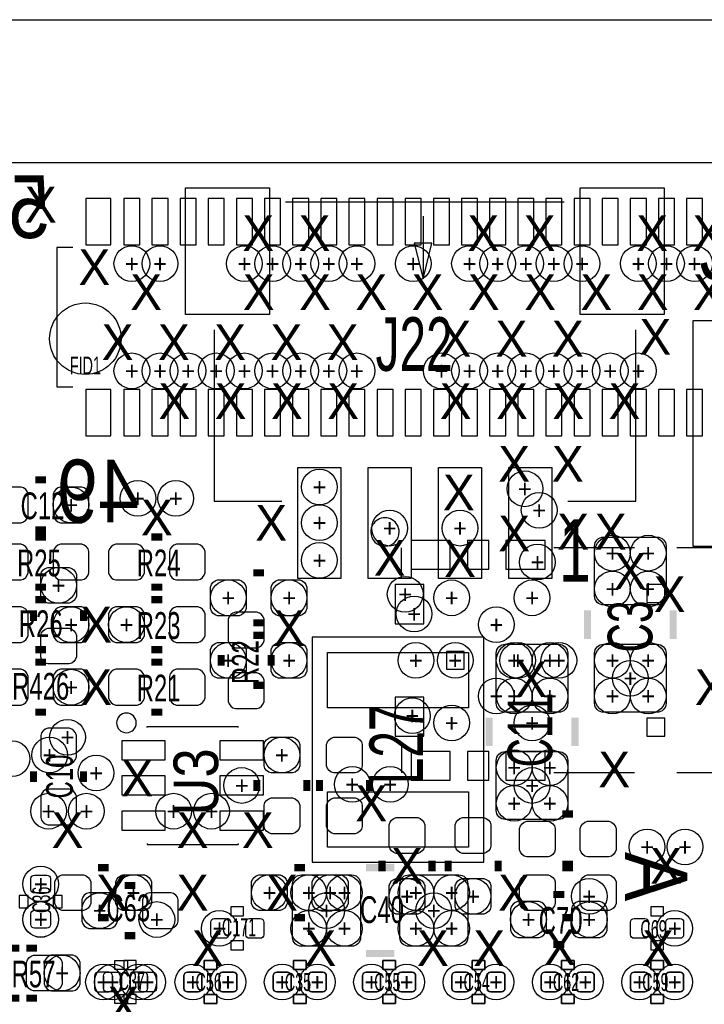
# Model space of a CAD drawing. Extents: x -65 to 355, y -46 to 251.
# Tile 9 of 28: x 10 to 20, y 8 to 22. Entities that reach past the tile are written whole.
import ezdxf
from ezdxf.enums import TextEntityAlignment as Align

# ---------------------------------------------------------------- set-up
doc = ezdxf.new("R2010")
doc.units = 0
for name, color, linetype in [('BG_OUTLINE', 7, 'CONTINUOUS'), ('BG_PANEL', 7, 'CONTINUOUS'), ('MA_NCLEGEND-1-2', 7, 'CONTINUOUS'), ('MA_NCLEGEND-14-15', 7, 'CONTINUOUS'), ('MA_NCLEGEND-15-16', 7, 'CONTINUOUS'), ('MA_NCLEGEND-2-3', 7, 'CONTINUOUS'), ('MA_NCLEGEND-3-14', 7, 'CONTINUOUS'), ('PG_SILKSCREEN_BOTTOM', 7, 'CONTINUOUS'), ('PG_SILKSCREEN_TOP', 7, 'CONTINUOUS'), ('PIN_BOTTOM', 7, 'CONTINUOUS'), ('PIN_TOP', 7, 'CONTINUOUS'), ('RD_ASSEMBLY_TOP', 7, 'CONTINUOUS'), ('RD_SILKSCREEN_TOP', 7, 'CONTINUOUS')]:
    doc.layers.add(name, color=color, linetype=linetype)

# ---------------------------------------------------------------- blocks, each defined once
blk = doc.blocks.new('FIGURE_CIRCLE')
blk.add_circle((0, 0), 0.5)

msp = doc.modelspace()

# ---------------------------------------------------------------- linework, layer by layer
at = {"layer": 'BG_OUTLINE'}
msp.add_lwpolyline([(-1.9177, 18.7579, -0.414205), (-1.0287, 19.6469), (47.9933, 19.6469, -0.414199), (48.8823, 18.7579), (48.8823, 16.3449), (48.8823, -2.4511), (48.8823, -4.8641, -0.414223), (47.9933, -5.7531), (-1.0287, -5.7531, -0.414228), (-1.9177, -4.8641)], format="xyb", close=True, dxfattribs=at)
at = {"layer": 'BG_PANEL'}
for points in [[(-1.024382, 21.6789), (47.997618, 21.6789)], [(-1.024382, 19.6469), (47.997618, 19.6469)]]:
    msp.add_lwpolyline(points, dxfattribs=at)
at = {"layer": 'PG_SILKSCREEN_BOTTOM'}
for points in [[(10.9982, 18.4404), (10.7696, 18.4404), (10.7696, 16.4592), (10.9982, 16.4592)], [(15.669768, 13.738098), (15.669768, 14.172946)], [(18.984722, 14.172946), (17.834864, 14.172946)], [(20.499832, 13.673074), (20.499832, 14.172946), (19.584924, 14.172946)], [(15.669768, 11.392916), (15.669768, 10.973054)], [(20.499832, 11.472926), (20.499832, 10.973054), (19.584924, 10.973054)], [(18.984722, 10.973054), (17.834864, 10.973054)], [(11.684, 7.8994), (11.684, 8.1026)], [(12.954, 7.8994), (12.954, 8.1026)], [(14.224, 7.8994), (14.224, 8.1026)], [(16.764, 7.8994), (16.764, 8.1026)], [(18.034, 7.8994), (18.034, 8.1026)], [(19.304, 7.8994), (19.304, 8.1026)]]:
    msp.add_lwpolyline(points, dxfattribs=at)
msp.add_lwpolyline([(15.636494, 14.39799, 1), (15.233106, 14.39801, 1)], format="xyb", close=True, dxfattribs=at)
at = {"layer": 'PG_SILKSCREEN_BOTTOM', "const_width": 0.1016}
for points in [[(13.716, 13.8176), (13.5636, 13.8176)], [(10.4394, 13.2842), (10.4394, 13.1318)], [(11.1506, 13.2842), (11.1506, 13.1318)], [(13.716, 13.1064), (13.5636, 13.1064)], [(13.5636, 12.9286), (13.716, 12.9286)], [(13.5636, 12.2174), (13.716, 12.2174)], [(13.6144, 10.7188), (13.6144, 10.8712)], [(14.3256, 10.7188), (14.3256, 10.8712)], [(14.5034, 10.8712), (14.5034, 10.7188)], [(15.2146, 10.8712), (15.2146, 10.7188)], [(18.1102, 10.3886), (17.9578, 10.3886)], [(11.5062, 9.6266), (11.3538, 9.6266)], [(14.1478, 9.6266), (14.3002, 9.6266)], [(15.3924, 9.5758), (15.3924, 9.7282)], [(16.1036, 9.5758), (16.1036, 9.7282)], [(16.3322, 9.7282), (16.3322, 9.5758)], [(17.0434, 9.7282), (17.0434, 9.5758)], [(18.1102, 9.6774), (17.9578, 9.6774)], [(18.1102, 9.6266), (17.9578, 9.6266)], [(11.5062, 8.9154), (11.3538, 8.9154)], [(14.1478, 8.9154), (14.3002, 8.9154)], [(18.1102, 8.9154), (17.9578, 8.9154)], [(10.0838, 8.4836), (10.2362, 8.4836)], [(10.0838, 7.7724), (10.2362, 7.7724)]]:
    msp.add_lwpolyline(points, dxfattribs=at)
at = {"layer": 'PG_SILKSCREEN_BOTTOM'}
for points in [[(11.5951, 8.1788), (11.5951, 8.3058), (11.7729, 8.3058), (11.7729, 8.1788)], [(12.8651, 8.1788), (12.8651, 8.3058), (13.0429, 8.3058), (13.0429, 8.1788)], [(14.1351, 8.1788), (14.1351, 8.3058), (14.3129, 8.3058), (14.3129, 8.1788)], [(15.4051, 8.1788), (15.4051, 8.3058), (15.5829, 8.3058), (15.5829, 8.1788)], [(16.6751, 8.1788), (16.6751, 8.3058), (16.8529, 8.3058), (16.8529, 8.1788)], [(17.9451, 8.1788), (17.9451, 8.3058), (18.1229, 8.3058), (18.1229, 8.1788)], [(19.2151, 8.1788), (19.2151, 8.3058), (19.3929, 8.3058), (19.3929, 8.1788)], [(11.5951, 7.6962), (11.5951, 7.8232), (11.7729, 7.8232), (11.7729, 7.6962)], [(12.8651, 7.6962), (12.8651, 7.8232), (13.0429, 7.8232), (13.0429, 7.6962)], [(14.1351, 7.6962), (14.1351, 7.8232), (14.3129, 7.8232), (14.3129, 7.6962)], [(15.4051, 7.6962), (15.4051, 7.8232), (15.5829, 7.8232), (15.5829, 7.6962)], [(16.6751, 7.6962), (16.6751, 7.8232), (16.8529, 7.8232), (16.8529, 7.6962)], [(17.9451, 7.6962), (17.9451, 7.8232), (18.1229, 7.8232), (18.1229, 7.6962)], [(19.2151, 7.6962), (19.2151, 7.8232), (19.3929, 7.8232), (19.3929, 7.6962)]]:
    msp.add_lwpolyline(points, close=True, dxfattribs=at)
at = {"layer": 'PG_SILKSCREEN_TOP'}
for points in [[(14.0208, 19.0881), (17.9832, 19.0881)], [(15.9766, 18.8849), (15.9766, 17.9959), (16.1036, 18.5039), (15.8496, 18.5039), (15.9766, 17.9959)], [(13.0048, 17.272), (13.0048, 14.8336), (13.97, 14.8336)], [(18.034, 14.8336), (18.9992, 14.8336), (18.9992, 17.272)], [(12.0523, 11.6332), (13.3477, 11.6332)], [(12.0523, 11.6205), (12.0523, 11.6332)], [(13.3477, 11.6205), (13.3477, 11.6332)], [(12.0523, 9.9695), (12.0523, 9.9568)], [(12.0523, 9.9568), (13.3477, 9.9568)], [(13.3477, 9.9695), (13.3477, 9.9568)], [(10.6426, 9.144), (10.4394, 9.144)], [(13.335, 8.8646), (13.335, 8.6614)], [(19.304, 8.6614), (19.304, 8.8646)], [(11.811, 8.1026), (11.811, 7.8994)], [(12.954, 8.1026), (12.954, 7.8994)], [(14.224, 8.1026), (14.224, 7.8994)], [(15.494, 8.1026), (15.494, 7.8994)], [(16.764, 8.1026), (16.764, 7.8994)], [(18.034, 8.1026), (18.034, 7.8994)], [(19.304, 8.1026), (19.304, 7.8994)]]:
    msp.add_lwpolyline(points, dxfattribs=at)
for points in [[(19.812, 17.399), (19.812, 14.1986), (22.2504, 14.1986), (22.2504, 17.399)], [(16.8402, 9.7028), (16.8402, 12.9032), (14.4018, 12.9032), (14.4018, 9.7028)], [(10.3632, 9.2329), (10.2362, 9.2329), (10.2362, 9.0551), (10.3632, 9.0551)], [(10.8458, 9.2329), (10.7188, 9.2329), (10.7188, 9.0551), (10.8458, 9.0551)], [(13.2461, 9.0678), (13.2461, 8.9408), (13.4239, 8.9408), (13.4239, 9.0678)], [(19.3929, 8.9408), (19.3929, 9.0678), (19.2151, 9.0678), (19.2151, 8.9408)], [(13.2461, 8.5852), (13.2461, 8.4582), (13.4239, 8.4582), (13.4239, 8.5852)], [(19.3929, 8.4582), (19.3929, 8.5852), (19.2151, 8.5852), (19.2151, 8.4582)], [(11.7221, 8.3058), (11.7221, 8.1788), (11.8999, 8.1788), (11.8999, 8.3058)], [(12.8651, 8.3058), (12.8651, 8.1788), (13.0429, 8.1788), (13.0429, 8.3058)], [(14.1351, 8.3058), (14.1351, 8.1788), (14.3129, 8.1788), (14.3129, 8.3058)], [(15.4051, 8.3058), (15.4051, 8.1788), (15.5829, 8.1788), (15.5829, 8.3058)], [(16.6751, 8.3058), (16.6751, 8.1788), (16.8529, 8.1788), (16.8529, 8.3058)], [(17.9451, 8.3058), (17.9451, 8.1788), (18.1229, 8.1788), (18.1229, 8.3058)], [(19.2151, 8.3058), (19.2151, 8.1788), (19.3929, 8.1788), (19.3929, 8.3058)], [(11.7221, 7.8232), (11.7221, 7.6962), (11.8999, 7.6962), (11.8999, 7.8232)], [(12.8651, 7.8232), (12.8651, 7.6962), (13.0429, 7.6962), (13.0429, 7.8232)], [(14.1351, 7.8232), (14.1351, 7.6962), (14.3129, 7.6962), (14.3129, 7.8232)], [(15.4051, 7.8232), (15.4051, 7.6962), (15.5829, 7.6962), (15.5829, 7.8232)], [(16.6751, 7.8232), (16.6751, 7.6962), (16.8529, 7.6962), (16.8529, 7.8232)], [(17.9451, 7.8232), (17.9451, 7.6962), (18.1229, 7.6962), (18.1229, 7.8232)], [(19.2151, 7.8232), (19.2151, 7.6962), (19.3929, 7.6962), (19.3929, 7.8232)]]:
    msp.add_lwpolyline(points, close=True, dxfattribs=at)
at = {"layer": 'PG_SILKSCREEN_TOP', "const_width": 0.1016}
for points in [[(10.4648, 15.1384), (10.6172, 15.1384)], [(10.4648, 14.4272), (10.6172, 14.4272)], [(10.6172, 14.3256), (10.4648, 14.3256)], [(12.2682, 14.3256), (12.1158, 14.3256)], [(10.6172, 13.6144), (10.4648, 13.6144)], [(12.2682, 13.6144), (12.1158, 13.6144)], [(10.4648, 13.4366), (10.6172, 13.4366)], [(12.2682, 13.4366), (12.1158, 13.4366)], [(18.3134, 12.8778), (18.3134, 13.2842)], [(19.5326, 12.8778), (19.5326, 13.2842)], [(10.4648, 12.7254), (10.6172, 12.7254)], [(12.2682, 12.7254), (12.1158, 12.7254)], [(10.4648, 12.5476), (10.6172, 12.5476)], [(12.1158, 12.5476), (12.2682, 12.5476)], [(13.1064, 12.6492), (13.1064, 12.4968)], [(13.8176, 12.6492), (13.8176, 12.4968)], [(10.4648, 11.8364), (10.6172, 11.8364)], [(12.1158, 11.8364), (12.2682, 11.8364)], [(16.9164, 11.3538), (16.9164, 11.7602)], [(18.1356, 11.3538), (18.1356, 11.7602)], [(10.4394, 10.9982), (10.4394, 10.8458)], [(11.1506, 10.9982), (11.1506, 10.8458)], [(15.5702, 9.6266), (15.1638, 9.6266)], [(11.8872, 9.3726), (11.7348, 9.3726)], [(17.8308, 9.2456), (17.9832, 9.2456)], [(11.8872, 8.6614), (11.7348, 8.6614)], [(17.8308, 8.5344), (17.9832, 8.5344)], [(10.4902, 8.4836), (10.3378, 8.4836)], [(15.5702, 8.4074), (15.1638, 8.4074)], [(10.4902, 7.7724), (10.3378, 7.7724)]]:
    msp.add_lwpolyline(points, dxfattribs=at)
at = {"layer": 'PG_SILKSCREEN_TOP'}
msp.add_lwpolyline([(11.8999, 11.684, 1), (11.6205, 11.684, 1)], format="xyb", close=True, dxfattribs=at)
at = {"layer": 'PIN_BOTTOM'}
for points in [[(11.539728, 18.476976), (11.539728, 19.137376), (11.184128, 19.137376), (11.184128, 18.476976)], [(11.951208, 18.476976), (11.951208, 19.137376), (11.722608, 19.137376), (11.722608, 18.476976)], [(12.351258, 18.476976), (12.351258, 19.137376), (12.122658, 19.137376), (12.122658, 18.476976)], [(12.751308, 18.476976), (12.751308, 19.137376), (12.522708, 19.137376), (12.522708, 18.476976)], [(13.151104, 18.476976), (13.151104, 19.137376), (12.922504, 19.137376), (12.922504, 18.476976)], [(13.551154, 18.476976), (13.551154, 19.137376), (13.322554, 19.137376), (13.322554, 18.476976)], [(13.951204, 18.476976), (13.951204, 19.137376), (13.722604, 19.137376), (13.722604, 18.476976)], [(14.351254, 18.476976), (14.351254, 19.137376), (14.122654, 19.137376), (14.122654, 18.476976)], [(14.751304, 18.476976), (14.751304, 19.137376), (14.522704, 19.137376), (14.522704, 18.476976)], [(15.1511, 18.476976), (15.1511, 19.137376), (14.9225, 19.137376), (14.9225, 18.476976)], [(15.55115, 18.476976), (15.55115, 19.137376), (15.32255, 19.137376), (15.32255, 18.476976)], [(15.9512, 18.476976), (15.9512, 19.137376), (15.7226, 19.137376), (15.7226, 18.476976)], [(16.35125, 18.476976), (16.35125, 19.137376), (16.12265, 19.137376), (16.12265, 18.476976)], [(16.7513, 18.476976), (16.7513, 19.137376), (16.5227, 19.137376), (16.5227, 18.476976)], [(17.15135, 18.476976), (17.15135, 19.137376), (16.92275, 19.137376), (16.92275, 18.476976)], [(17.5514, 18.476976), (17.5514, 19.137376), (17.3228, 19.137376), (17.3228, 18.476976)], [(17.951196, 18.476976), (17.951196, 19.137376), (17.722596, 19.137376), (17.722596, 18.476976)], [(18.351246, 18.476976), (18.351246, 19.137376), (18.122646, 19.137376), (18.122646, 18.476976)], [(18.751296, 18.476976), (18.751296, 19.137376), (18.522696, 19.137376), (18.522696, 18.476976)], [(19.151346, 18.476976), (19.151346, 19.137376), (18.922746, 19.137376), (18.922746, 18.476976)], [(19.551396, 18.476976), (19.551396, 19.137376), (19.322796, 19.137376), (19.322796, 18.476976)], [(19.951446, 18.476976), (19.951446, 19.137376), (19.722846, 19.137376), (19.722846, 18.476976)], [(11.539728, 15.762224), (11.539728, 16.422624), (11.184128, 16.422624), (11.184128, 15.762224)], [(11.951208, 15.762224), (11.951208, 16.422624), (11.722608, 16.422624), (11.722608, 15.762224)], [(12.351258, 15.762224), (12.351258, 16.422624), (12.122658, 16.422624), (12.122658, 15.762224)], [(12.751308, 15.762224), (12.751308, 16.422624), (12.522708, 16.422624), (12.522708, 15.762224)], [(13.151104, 15.762224), (13.151104, 16.422624), (12.922504, 16.422624), (12.922504, 15.762224)], [(13.551154, 15.762224), (13.551154, 16.422624), (13.322554, 16.422624), (13.322554, 15.762224)], [(13.951204, 15.762224), (13.951204, 16.422624), (13.722604, 16.422624), (13.722604, 15.762224)], [(14.351254, 15.762224), (14.351254, 16.422624), (14.122654, 16.422624), (14.122654, 15.762224)], [(14.751304, 15.762224), (14.751304, 16.422624), (14.522704, 16.422624), (14.522704, 15.762224)], [(15.1511, 15.762224), (15.1511, 16.422624), (14.9225, 16.422624), (14.9225, 15.762224)], [(15.55115, 15.762224), (15.55115, 16.422624), (15.32255, 16.422624), (15.32255, 15.762224)], [(15.9512, 15.762224), (15.9512, 16.422624), (15.7226, 16.422624), (15.7226, 15.762224)], [(16.35125, 15.762224), (16.35125, 16.422624), (16.12265, 16.422624), (16.12265, 15.762224)], [(16.7513, 15.762224), (16.7513, 16.422624), (16.5227, 16.422624), (16.5227, 15.762224)], [(17.15135, 15.762224), (17.15135, 16.422624), (16.92275, 16.422624), (16.92275, 15.762224)], [(17.5514, 15.762224), (17.5514, 16.422624), (17.3228, 16.422624), (17.3228, 15.762224)], [(17.951196, 15.762224), (17.951196, 16.422624), (17.722596, 16.422624), (17.722596, 15.762224)], [(18.351246, 15.762224), (18.351246, 16.422624), (18.122646, 16.422624), (18.122646, 15.762224)], [(18.751296, 15.762224), (18.751296, 16.422624), (18.522696, 16.422624), (18.522696, 15.762224)], [(19.151346, 15.762224), (19.151346, 16.422624), (18.922746, 16.422624), (18.922746, 15.762224)], [(19.551396, 15.762224), (19.551396, 16.422624), (19.322796, 16.422624), (19.322796, 15.762224)], [(19.951446, 15.762224), (19.951446, 16.422624), (19.722846, 16.422624), (19.722846, 15.762224)], [(15.805404, 14.276324), (15.805404, 13.869924), (16.364204, 13.869924), (16.364204, 14.276324)], [(16.607282, 14.276324), (16.607282, 13.869924), (16.912082, 13.869924), (16.912082, 14.276324)], [(17.155414, 14.276324), (17.155414, 13.869924), (17.714214, 13.869924), (17.714214, 14.276324)], [(15.98803, 13.6525), (15.58163, 13.6525), (15.58163, 13.0937), (15.98803, 13.0937)], [(19.157696, 13.64996), (19.157696, 13.39596), (19.411696, 13.39596), (19.411696, 13.64996)], [(16.307816, 12.7), (16.307816, 12.446), (16.561816, 12.446), (16.561816, 12.7)], [(15.98803, 12.0523), (15.58163, 12.0523), (15.58163, 11.4935), (15.98803, 11.4935)], [(19.157696, 11.75004), (19.157696, 11.49604), (19.411696, 11.49604), (19.411696, 11.75004)], [(15.805404, 11.276076), (15.805404, 10.869676), (16.364204, 10.869676), (16.364204, 11.276076)], [(16.607282, 11.276076), (16.607282, 10.869676), (16.912082, 10.869676), (16.912082, 11.276076)], [(17.155414, 11.276076), (17.155414, 10.869676), (17.714214, 10.869676), (17.714214, 11.276076)]]:
    msp.add_lwpolyline(points, close=True, dxfattribs=at)
for points in [[(11.049, 13.7922), (11.049, 13.4874, -0.294587), (10.9474, 13.3858), (10.6426, 13.3858, -0.294587), (10.541, 13.4874), (10.541, 13.7922, -0.294587), (10.6426, 13.8938), (10.9474, 13.8938, -0.294587)], [(13.3604, 13.208), (13.0556, 13.208, -0.294587), (12.954, 13.3096), (12.954, 13.6144, -0.294587), (13.0556, 13.716), (13.3604, 13.716, -0.294587), (13.462, 13.6144), (13.462, 13.3096, -0.294587)], [(14.224, 13.208), (13.9192, 13.208, -0.294587), (13.8176, 13.3096), (13.8176, 13.6144, -0.294587), (13.9192, 13.716), (14.224, 13.716, -0.294587), (14.3256, 13.6144), (14.3256, 13.3096, -0.294587)], [(11.049, 12.9286), (11.049, 12.6238, -0.294587), (10.9474, 12.5222), (10.6426, 12.5222, -0.294587), (10.541, 12.6238), (10.541, 12.9286, -0.294587), (10.6426, 13.0302), (10.9474, 13.0302, -0.294587)], [(13.0556, 12.827), (13.3604, 12.827, -0.294587), (13.462, 12.7254), (13.462, 12.4206, -0.294587), (13.3604, 12.319), (13.0556, 12.319, -0.294587), (12.954, 12.4206), (12.954, 12.7254, -0.294587)], [(13.9192, 12.827), (14.224, 12.827, -0.294587), (14.3256, 12.7254), (14.3256, 12.4206, -0.294587), (14.224, 12.319), (13.9192, 12.319, -0.294587), (13.8176, 12.4206), (13.8176, 12.7254, -0.294587)], [(13.716, 11.0744), (13.716, 11.3792, -0.294587), (13.8176, 11.4808), (14.1224, 11.4808, -0.294587), (14.224, 11.3792), (14.224, 11.0744, -0.294587), (14.1224, 10.9728), (13.8176, 10.9728, -0.294587)], [(15.113, 11.3792), (15.113, 11.0744, -0.294587), (15.0114, 10.9728), (14.7066, 10.9728, -0.294587), (14.605, 11.0744), (14.605, 11.3792, -0.294587), (14.7066, 11.4808), (15.0114, 11.4808, -0.294587)], [(13.716, 10.2108), (13.716, 10.5156, -0.294587), (13.8176, 10.6172), (14.1224, 10.6172, -0.294587), (14.224, 10.5156), (14.224, 10.2108, -0.294587), (14.1224, 10.1092), (13.8176, 10.1092, -0.294587)], [(15.113, 10.5156), (15.113, 10.2108, -0.294587), (15.0114, 10.1092), (14.7066, 10.1092, -0.294587), (14.605, 10.2108), (14.605, 10.5156, -0.294587), (14.7066, 10.6172), (15.0114, 10.6172, -0.294587)], [(15.494, 9.9314), (15.494, 10.2362, -0.294587), (15.5956, 10.3378), (15.9004, 10.3378, -0.294587), (16.002, 10.2362), (16.002, 9.9314, -0.294587), (15.9004, 9.8298), (15.5956, 9.8298, -0.294587)], [(16.9418, 10.2362), (16.9418, 9.9314, -0.294587), (16.8402, 9.8298), (16.5354, 9.8298, -0.294587), (16.4338, 9.9314), (16.4338, 10.2362, -0.294587), (16.5354, 10.3378), (16.8402, 10.3378, -0.294587)], [(17.7546, 9.779), (17.4498, 9.779, -0.294587), (17.3482, 9.8806), (17.3482, 10.1854, -0.294587), (17.4498, 10.287), (17.7546, 10.287, -0.294587), (17.8562, 10.1854), (17.8562, 9.8806, -0.294587)], [(18.6182, 9.779), (18.3134, 9.779, -0.294587), (18.2118, 9.8806), (18.2118, 10.1854, -0.294587), (18.3134, 10.287), (18.6182, 10.287, -0.294587), (18.7198, 10.1854), (18.7198, 9.8806, -0.294587)], [(11.1506, 9.017), (10.8458, 9.017, -0.294587), (10.7442, 9.1186), (10.7442, 9.4234, -0.294587), (10.8458, 9.525), (11.1506, 9.525, -0.294587), (11.2522, 9.4234), (11.2522, 9.1186, -0.294587)], [(12.0142, 9.017), (11.7094, 9.017, -0.294587), (11.6078, 9.1186), (11.6078, 9.4234, -0.294587), (11.7094, 9.525), (12.0142, 9.525, -0.294587), (12.1158, 9.4234), (12.1158, 9.1186, -0.294587)], [(13.6398, 9.525), (13.9446, 9.525, -0.294587), (14.0462, 9.4234), (14.0462, 9.1186, -0.294587), (13.9446, 9.017), (13.6398, 9.017, -0.294587), (13.5382, 9.1186), (13.5382, 9.4234, -0.294587)], [(14.5034, 9.525), (14.8082, 9.525, -0.294587), (14.9098, 9.4234), (14.9098, 9.1186, -0.294587), (14.8082, 9.017), (14.5034, 9.017, -0.294587), (14.4018, 9.1186), (14.4018, 9.4234, -0.294587)], [(17.7546, 9.017), (17.4498, 9.017, -0.294587), (17.3482, 9.1186), (17.3482, 9.4234, -0.294587), (17.4498, 9.525), (17.7546, 9.525, -0.294587), (17.8562, 9.4234), (17.8562, 9.1186, -0.294587)], [(18.6182, 9.017), (18.3134, 9.017, -0.294587), (18.2118, 9.1186), (18.2118, 9.4234, -0.294587), (18.3134, 9.525), (18.6182, 9.525, -0.294587), (18.7198, 9.4234), (18.7198, 9.1186, -0.294587)], [(15.494, 9.0678), (15.494, 9.3726, -0.294587), (15.5956, 9.4742), (15.9004, 9.4742, -0.294587), (16.002, 9.3726), (16.002, 9.0678, -0.294587), (15.9004, 8.9662), (15.5956, 8.9662, -0.294587)], [(16.9418, 9.3726), (16.9418, 9.0678, -0.294587), (16.8402, 8.9662), (16.5354, 8.9662, -0.294587), (16.4338, 9.0678), (16.4338, 9.3726, -0.294587), (16.5354, 9.4742), (16.8402, 9.4742, -0.294587)], [(10.4394, 8.382), (10.7442, 8.382, -0.294587), (10.8458, 8.2804), (10.8458, 7.9756, -0.294587), (10.7442, 7.874), (10.4394, 7.874, -0.294587), (10.3378, 7.9756), (10.3378, 8.2804, -0.294587)], [(11.307064, 7.9121, 0.414214), (11.357864, 7.8613), (11.510264, 7.8613, 0.414214), (11.561064, 7.9121), (11.561064, 8.0899, 0.414214), (11.510264, 8.1407), (11.357864, 8.1407, 0.414214), (11.307064, 8.0899)], [(11.806936, 7.9121, 0.414214), (11.857736, 7.8613), (12.010136, 7.8613, 0.414214), (12.060936, 7.9121), (12.060936, 8.0899, 0.414214), (12.010136, 8.1407), (11.857736, 8.1407, 0.414214), (11.806936, 8.0899)], [(12.577064, 7.9121, 0.414214), (12.627864, 7.8613), (12.780264, 7.8613, 0.414214), (12.831064, 7.9121), (12.831064, 8.0899, 0.414214), (12.780264, 8.1407), (12.627864, 8.1407, 0.414214), (12.577064, 8.0899)], [(13.076936, 7.9121, 0.414214), (13.127736, 7.8613), (13.280136, 7.8613, 0.414214), (13.330936, 7.9121), (13.330936, 8.0899, 0.414214), (13.280136, 8.1407), (13.127736, 8.1407, 0.414214), (13.076936, 8.0899)], [(13.847064, 7.9121, 0.414214), (13.897864, 7.8613), (14.050264, 7.8613, 0.414214), (14.101064, 7.9121), (14.101064, 8.0899, 0.414214), (14.050264, 8.1407), (13.897864, 8.1407, 0.414214), (13.847064, 8.0899)], [(14.346936, 7.9121, 0.414214), (14.397736, 7.8613), (14.550136, 7.8613, 0.414214), (14.600936, 7.9121), (14.600936, 8.0899, 0.414214), (14.550136, 8.1407), (14.397736, 8.1407, 0.414214), (14.346936, 8.0899)], [(15.117064, 7.9121, 0.414214), (15.167864, 7.8613), (15.320264, 7.8613, 0.414214), (15.371064, 7.9121), (15.371064, 8.0899, 0.414214), (15.320264, 8.1407), (15.167864, 8.1407, 0.414214), (15.117064, 8.0899)], [(15.616936, 7.9121, 0.414214), (15.667736, 7.8613), (15.820136, 7.8613, 0.414214), (15.870936, 7.9121), (15.870936, 8.0899, 0.414214), (15.820136, 8.1407), (15.667736, 8.1407, 0.414214), (15.616936, 8.0899)], [(16.387064, 7.9121, 0.414214), (16.437864, 7.8613), (16.590264, 7.8613, 0.414214), (16.641064, 7.9121), (16.641064, 8.0899, 0.414214), (16.590264, 8.1407), (16.437864, 8.1407, 0.414214), (16.387064, 8.0899)], [(16.886936, 7.9121, 0.414214), (16.937736, 7.8613), (17.090136, 7.8613, 0.414214), (17.140936, 7.9121), (17.140936, 8.0899, 0.414214), (17.090136, 8.1407), (16.937736, 8.1407, 0.414214), (16.886936, 8.0899)], [(17.657064, 7.9121, 0.414214), (17.707864, 7.8613), (17.860264, 7.8613, 0.414214), (17.911064, 7.9121), (17.911064, 8.0899, 0.414214), (17.860264, 8.1407), (17.707864, 8.1407, 0.414214), (17.657064, 8.0899)], [(18.156936, 7.9121, 0.414214), (18.207736, 7.8613), (18.360136, 7.8613, 0.414214), (18.410936, 7.9121), (18.410936, 8.0899, 0.414214), (18.360136, 8.1407), (18.207736, 8.1407, 0.414214), (18.156936, 8.0899)], [(18.927064, 7.9121, 0.414214), (18.977864, 7.8613), (19.130264, 7.8613, 0.414214), (19.181064, 7.9121), (19.181064, 8.0899, 0.414214), (19.130264, 8.1407), (18.977864, 8.1407, 0.414214), (18.927064, 8.0899)], [(19.426936, 7.9121, 0.414214), (19.477736, 7.8613), (19.630136, 7.8613, 0.414214), (19.680936, 7.9121), (19.680936, 8.0899, 0.414214), (19.630136, 8.1407), (19.477736, 8.1407, 0.414214), (19.426936, 8.0899)]]:
    msp.add_lwpolyline(points, format="xyb", close=True, dxfattribs=at)
at = {"layer": 'PIN_TOP'}
for points in [[(12.5984, 17.4879), (12.5984, 19.2913), (13.7922, 19.2913), (13.7922, 17.4879)], [(18.2118, 17.4879), (18.2118, 19.2913), (19.4056, 19.2913), (19.4056, 17.4879)], [(14.197076, 13.73759), (14.197076, 15.31239), (14.806676, 15.31239), (14.806676, 13.73759)], [(15.197328, 13.73759), (15.197328, 15.31239), (15.806928, 15.31239), (15.806928, 13.73759)], [(16.197072, 13.73759), (16.197072, 15.31239), (16.806672, 15.31239), (16.806672, 13.73759)], [(17.197324, 13.73759), (17.197324, 15.31239), (17.806924, 15.31239), (17.806924, 13.73759)], [(16.6243, 11.8999), (14.6177, 11.8999), (14.6177, 12.6873), (16.6243, 12.6873)], [(11.6967, 11.155172), (11.6967, 11.434572), (12.3063, 11.434572), (12.3063, 11.155172)], [(13.0937, 11.155172), (13.0937, 11.434572), (13.7033, 11.434572), (13.7033, 11.155172)], [(11.6967, 10.6553), (11.6967, 10.9347), (12.3063, 10.9347), (12.3063, 10.6553)], [(13.0937, 10.6553), (13.0937, 10.9347), (13.7033, 10.9347), (13.7033, 10.6553)], [(16.6243, 9.9187), (14.6177, 9.9187), (14.6177, 10.7061), (16.6243, 10.7061)], [(11.6967, 10.155428), (11.6967, 10.434828), (12.3063, 10.434828), (12.3063, 10.155428)], [(13.0937, 10.155428), (13.0937, 10.434828), (13.7033, 10.434828), (13.7033, 10.155428)]]:
    msp.add_lwpolyline(points, close=True, dxfattribs=at)
for points in [[(9.9568, 14.5288), (10.2616, 14.5288, 0.294587), (10.3632, 14.6304), (10.3632, 14.9352, 0.294587), (10.2616, 15.0368), (9.9568, 15.0368, 0.294587), (9.8552, 14.9352), (9.8552, 14.6304, 0.294587)], [(10.8204, 14.5288), (11.1252, 14.5288, 0.294587), (11.2268, 14.6304), (11.2268, 14.9352, 0.294587), (11.1252, 15.0368), (10.8204, 15.0368, 0.294587), (10.7188, 14.9352), (10.7188, 14.6304, 0.294587)], [(18.542, 14.3256), (19.304, 14.3256, -0.414214), (19.431, 14.1986), (19.431, 13.4874, -0.414214), (19.304, 13.3604), (18.542, 13.3604, -0.414214), (18.415, 13.4874), (18.415, 14.1986, -0.414214)], [(10.2616, 14.224), (9.9568, 14.224, 0.294587), (9.8552, 14.1224), (9.8552, 13.8176, 0.294587), (9.9568, 13.716), (10.2616, 13.716, 0.294587), (10.3632, 13.8176), (10.3632, 14.1224, 0.294587)], [(11.1252, 14.224), (10.8204, 14.224, 0.294587), (10.7188, 14.1224), (10.7188, 13.8176, 0.294587), (10.8204, 13.716), (11.1252, 13.716, 0.294587), (11.2268, 13.8176), (11.2268, 14.1224, 0.294587)], [(11.9126, 14.224), (11.6078, 14.224, 0.294587), (11.5062, 14.1224), (11.5062, 13.8176, 0.294587), (11.6078, 13.716), (11.9126, 13.716, 0.294587), (12.0142, 13.8176), (12.0142, 14.1224, 0.294587)], [(12.7762, 14.224), (12.4714, 14.224, 0.294587), (12.3698, 14.1224), (12.3698, 13.8176, 0.294587), (12.4714, 13.716), (12.7762, 13.716, 0.294587), (12.8778, 13.8176), (12.8778, 14.1224, 0.294587)], [(9.9568, 12.827), (10.2616, 12.827, 0.294587), (10.3632, 12.9286), (10.3632, 13.2334, 0.294587), (10.2616, 13.335), (9.9568, 13.335, 0.294587), (9.8552, 13.2334), (9.8552, 12.9286, 0.294587)], [(10.8204, 12.827), (11.1252, 12.827, 0.294587), (11.2268, 12.9286), (11.2268, 13.2334, 0.294587), (11.1252, 13.335), (10.8204, 13.335, 0.294587), (10.7188, 13.2334), (10.7188, 12.9286, 0.294587)], [(11.9126, 13.335), (11.6078, 13.335, 0.294587), (11.5062, 13.2334), (11.5062, 12.9286, 0.294587), (11.6078, 12.827), (11.9126, 12.827, 0.294587), (12.0142, 12.9286), (12.0142, 13.2334, 0.294587)], [(12.7762, 13.335), (12.4714, 13.335, 0.294587), (12.3698, 13.2334), (12.3698, 12.9286, 0.294587), (12.4714, 12.827), (12.7762, 12.827, 0.294587), (12.8778, 12.9286), (12.8778, 13.2334, 0.294587)], [(13.208, 13.1572), (13.208, 12.8524, 0.294587), (13.3096, 12.7508), (13.6144, 12.7508, 0.294587), (13.716, 12.8524), (13.716, 13.1572, 0.294587), (13.6144, 13.2588), (13.3096, 13.2588, 0.294587)], [(17.145, 12.8016), (17.907, 12.8016, -0.414214), (18.034, 12.6746), (18.034, 11.9634, -0.414214), (17.907, 11.8364), (17.145, 11.8364, -0.414214), (17.018, 11.9634), (17.018, 12.6746, -0.414214)], [(18.542, 12.8016), (19.304, 12.8016, -0.414214), (19.431, 12.6746), (19.431, 11.9634, -0.414214), (19.304, 11.8364), (18.542, 11.8364, -0.414214), (18.415, 11.9634), (18.415, 12.6746, -0.414214)], [(9.9568, 11.938), (10.2616, 11.938, 0.294587), (10.3632, 12.0396), (10.3632, 12.3444, 0.294587), (10.2616, 12.446), (9.9568, 12.446, 0.294587), (9.8552, 12.3444), (9.8552, 12.0396, 0.294587)], [(10.8204, 11.938), (11.1252, 11.938, 0.294587), (11.2268, 12.0396), (11.2268, 12.3444, 0.294587), (11.1252, 12.446), (10.8204, 12.446, 0.294587), (10.7188, 12.3444), (10.7188, 12.0396, 0.294587)], [(11.6078, 11.938), (11.9126, 11.938, 0.294587), (12.0142, 12.0396), (12.0142, 12.3444, 0.294587), (11.9126, 12.446), (11.6078, 12.446, 0.294587), (11.5062, 12.3444), (11.5062, 12.0396, 0.294587)], [(12.4714, 11.938), (12.7762, 11.938, 0.294587), (12.8778, 12.0396), (12.8778, 12.3444, 0.294587), (12.7762, 12.446), (12.4714, 12.446, 0.294587), (12.3698, 12.3444), (12.3698, 12.0396, 0.294587)], [(13.208, 12.2936), (13.208, 11.9888, 0.294587), (13.3096, 11.8872), (13.6144, 11.8872, 0.294587), (13.716, 11.9888), (13.716, 12.2936, 0.294587), (13.6144, 12.3952), (13.3096, 12.3952, 0.294587)], [(10.541, 11.5062), (10.541, 11.2014, 0.294587), (10.6426, 11.0998), (10.9474, 11.0998, 0.294587), (11.049, 11.2014), (11.049, 11.5062, 0.294587), (10.9474, 11.6078), (10.6426, 11.6078, 0.294587)], [(17.145, 11.2776), (17.907, 11.2776, -0.414214), (18.034, 11.1506), (18.034, 10.4394, -0.414214), (17.907, 10.3124), (17.145, 10.3124, -0.414214), (17.018, 10.4394), (17.018, 11.1506, -0.414214)], [(10.541, 10.6426), (10.541, 10.3378, 0.294587), (10.6426, 10.2362), (10.9474, 10.2362, 0.294587), (11.049, 10.3378), (11.049, 10.6426, 0.294587), (10.9474, 10.7442), (10.6426, 10.7442, 0.294587)], [(10.6299, 9.520936, -0.414214), (10.6807, 9.470136), (10.6807, 9.317736, -0.414214), (10.6299, 9.266936), (10.4521, 9.266936, -0.414214), (10.4013, 9.317736), (10.4013, 9.470136, -0.414214), (10.4521, 9.520936)], [(14.1224, 8.636), (14.1224, 9.398, -0.414214), (14.2494, 9.525), (14.9606, 9.525, -0.414214), (15.0876, 9.398), (15.0876, 8.636, -0.414214), (14.9606, 8.509), (14.2494, 8.509, -0.414214)], [(15.6464, 8.636), (15.6464, 9.398, -0.414214), (15.7734, 9.525), (16.4846, 9.525, -0.414214), (16.6116, 9.398), (16.6116, 8.636, -0.414214), (16.4846, 8.509), (15.7734, 8.509, -0.414214)], [(11.5316, 9.271), (11.2268, 9.271, 0.294587), (11.1252, 9.1694), (11.1252, 8.8646, 0.294587), (11.2268, 8.763), (11.5316, 8.763, 0.294587), (11.6332, 8.8646), (11.6332, 9.1694, 0.294587)], [(12.3952, 9.271), (12.0904, 9.271, 0.294587), (11.9888, 9.1694), (11.9888, 8.8646, 0.294587), (12.0904, 8.763), (12.3952, 8.763, 0.294587), (12.4968, 8.8646), (12.4968, 9.1694, 0.294587)], [(17.3228, 8.636), (17.6276, 8.636, 0.294587), (17.7292, 8.7376), (17.7292, 9.0424, 0.294587), (17.6276, 9.144), (17.3228, 9.144, 0.294587), (17.2212, 9.0424), (17.2212, 8.7376, 0.294587)], [(18.1864, 8.636), (18.4912, 8.636, 0.294587), (18.5928, 8.7376), (18.5928, 9.0424, 0.294587), (18.4912, 9.144), (18.1864, 9.144, 0.294587), (18.0848, 9.0424), (18.0848, 8.7376, 0.294587)], [(10.6299, 9.021064, -0.414214), (10.6807, 8.970264), (10.6807, 8.817864, -0.414214), (10.6299, 8.767064), (10.4521, 8.767064, -0.414214), (10.4013, 8.817864), (10.4013, 8.970264, -0.414214), (10.4521, 9.021064)], [(12.958064, 8.8519, -0.414214), (13.008864, 8.9027), (13.161264, 8.9027, -0.414214), (13.212064, 8.8519), (13.212064, 8.6741, -0.414214), (13.161264, 8.6233), (13.008864, 8.6233, -0.414214), (12.958064, 8.6741)], [(13.457936, 8.8519, -0.414214), (13.508736, 8.9027), (13.661136, 8.9027, -0.414214), (13.711936, 8.8519), (13.711936, 8.6741, -0.414214), (13.661136, 8.6233), (13.508736, 8.6233, -0.414214), (13.457936, 8.6741)], [(19.181064, 8.6741, -0.414214), (19.130264, 8.6233), (18.977864, 8.6233, -0.414214), (18.927064, 8.6741), (18.927064, 8.8519, -0.414214), (18.977864, 8.9027), (19.130264, 8.9027, -0.414214), (19.181064, 8.8519)], [(19.680936, 8.6741, -0.414214), (19.630136, 8.6233), (19.477736, 8.6233, -0.414214), (19.426936, 8.6741), (19.426936, 8.8519, -0.414214), (19.477736, 8.9027), (19.630136, 8.9027, -0.414214), (19.680936, 8.8519)], [(10.9982, 8.382), (10.6934, 8.382, 0.294587), (10.5918, 8.2804), (10.5918, 7.9756, 0.294587), (10.6934, 7.874), (10.9982, 7.874, 0.294587), (11.0998, 7.9756), (11.0998, 8.2804, 0.294587)], [(11.434064, 8.0899, -0.414214), (11.484864, 8.1407), (11.637264, 8.1407, -0.414214), (11.688064, 8.0899), (11.688064, 7.9121, -0.414214), (11.637264, 7.8613), (11.484864, 7.8613, -0.414214), (11.434064, 7.9121)], [(11.933936, 8.0899, -0.414214), (11.984736, 8.1407), (12.137136, 8.1407, -0.414214), (12.187936, 8.0899), (12.187936, 7.9121, -0.414214), (12.137136, 7.8613), (11.984736, 7.8613, -0.414214), (11.933936, 7.9121)], [(12.577064, 8.0899, -0.414214), (12.627864, 8.1407), (12.780264, 8.1407, -0.414214), (12.831064, 8.0899), (12.831064, 7.9121, -0.414214), (12.780264, 7.8613), (12.627864, 7.8613, -0.414214), (12.577064, 7.9121)], [(13.076936, 8.0899, -0.414214), (13.127736, 8.1407), (13.280136, 8.1407, -0.414214), (13.330936, 8.0899), (13.330936, 7.9121, -0.414214), (13.280136, 7.8613), (13.127736, 7.8613, -0.414214), (13.076936, 7.9121)], [(13.847064, 8.0899, -0.414214), (13.897864, 8.1407), (14.050264, 8.1407, -0.414214), (14.101064, 8.0899), (14.101064, 7.9121, -0.414214), (14.050264, 7.8613), (13.897864, 7.8613, -0.414214), (13.847064, 7.9121)], [(14.346936, 8.0899, -0.414214), (14.397736, 8.1407), (14.550136, 8.1407, -0.414214), (14.600936, 8.0899), (14.600936, 7.9121, -0.414214), (14.550136, 7.8613), (14.397736, 7.8613, -0.414214), (14.346936, 7.9121)], [(15.117064, 8.0899, -0.414214), (15.167864, 8.1407), (15.320264, 8.1407, -0.414214), (15.371064, 8.0899), (15.371064, 7.9121, -0.414214), (15.320264, 7.8613), (15.167864, 7.8613, -0.414214), (15.117064, 7.9121)], [(15.616936, 8.0899, -0.414214), (15.667736, 8.1407), (15.820136, 8.1407, -0.414214), (15.870936, 8.0899), (15.870936, 7.9121, -0.414214), (15.820136, 7.8613), (15.667736, 7.8613, -0.414214), (15.616936, 7.9121)], [(16.387064, 8.0899, -0.414214), (16.437864, 8.1407), (16.590264, 8.1407, -0.414214), (16.641064, 8.0899), (16.641064, 7.9121, -0.414214), (16.590264, 7.8613), (16.437864, 7.8613, -0.414214), (16.387064, 7.9121)], [(16.886936, 8.0899, -0.414214), (16.937736, 8.1407), (17.090136, 8.1407, -0.414214), (17.140936, 8.0899), (17.140936, 7.9121, -0.414214), (17.090136, 7.8613), (16.937736, 7.8613, -0.414214), (16.886936, 7.9121)], [(17.657064, 8.0899, -0.414214), (17.707864, 8.1407), (17.860264, 8.1407, -0.414214), (17.911064, 8.0899), (17.911064, 7.9121, -0.414214), (17.860264, 7.8613), (17.707864, 7.8613, -0.414214), (17.657064, 7.9121)], [(18.156936, 8.0899, -0.414214), (18.207736, 8.1407), (18.360136, 8.1407, -0.414214), (18.410936, 8.0899), (18.410936, 7.9121, -0.414214), (18.360136, 7.8613), (18.207736, 7.8613, -0.414214), (18.156936, 7.9121)], [(18.927064, 8.0899, -0.414214), (18.977864, 8.1407), (19.130264, 8.1407, -0.414214), (19.181064, 8.0899), (19.181064, 7.9121, -0.414214), (19.130264, 7.8613), (18.977864, 7.8613, -0.414214), (18.927064, 7.9121)], [(19.426936, 8.0899, -0.414214), (19.477736, 8.1407), (19.630136, 8.1407, -0.414214), (19.680936, 8.0899), (19.680936, 7.9121, -0.414214), (19.630136, 7.8613), (19.477736, 7.8613, -0.414214), (19.426936, 7.9121)]]:
    msp.add_lwpolyline(points, format="xyb", close=True, dxfattribs=at)
msp.add_circle((11.176, 17.145), 0.508, dxfattribs=at)

# ---------------------------------------------------------------- block references
at = {"layer": 'MA_NCLEGEND-1-2', "xscale": 0.508, "yscale": 0.508}
for p in [(14.5034, 15.0368), (17.4244, 15.0114), (10.9728, 14.7828), (17.6276, 14.7066), (14.5034, 14.5288), (15.502128, 14.4526), (16.501872, 14.4526), (18.669, 14.097), (19.177, 14.097), (14.5034, 13.9954), (17.6022, 13.97), (18.669, 13.589), (19.177, 13.589), (10.9728, 13.081), (11.7602, 13.081), (17.272, 12.573), (17.78, 12.573), (18.669, 12.573), (19.177, 12.573), (18.923, 12.319), (10.9728, 12.192), (17.272, 12.065), (17.78, 12.065), (18.669, 12.065), (19.177, 12.065), (10.922, 11.4808), (10.668, 11.2268), (10.1346, 11.176), (11.3284, 10.9728), (17.272, 11.049), (17.78, 11.049), (13.3985, 10.795), (17.526, 10.795), (17.272, 10.541), (17.78, 10.541), (10.541, 9.393936), (14.351, 9.271), (14.859, 9.271), (15.875, 9.271), (16.383, 9.271), (11.3792, 9.017), (14.605, 9.017), (16.129, 9.017), (10.541, 8.894064), (12.192, 8.89), (17.4752, 8.89), (18.3388, 8.89), (13.081, 8.763), (14.351, 8.763), (14.859, 8.763), (15.875, 8.763), (16.383, 8.763), (19.553936, 8.763), (10.8458, 8.128), (11.561064, 8.001), (12.060936, 8.001), (12.704064, 8.001), (13.203936, 8.001), (13.974064, 8.001), (14.473936, 8.001), (15.244064, 8.001), (15.743936, 8.001), (16.514064, 8.001), (17.013936, 8.001), (17.784064, 8.001), (18.283936, 8.001), (19.054064, 8.001), (19.553936, 8.001)]:
    msp.add_blockref('FIGURE_CIRCLE', p, dxfattribs=at)
at = {"layer": 'MA_NCLEGEND-14-15', "xscale": 0.508, "yscale": 0.508}
for p in [(11.836908, 18.2118), (12.236958, 18.2118), (13.436854, 18.2118), (13.836904, 18.2118), (14.236954, 18.2118), (14.637004, 18.2118), (15.0368, 18.2118), (15.8369, 18.2118), (16.637, 18.2118), (17.03705, 18.2118), (17.4371, 18.2118), (17.836896, 18.2118), (18.236946, 18.2118), (19.037046, 18.2118), (19.437096, 18.2118), (11.836908, 16.6878), (12.236958, 16.6878), (12.636754, 16.6878), (13.036804, 16.6878), (13.436854, 16.6878), (13.836904, 16.6878), (14.2367, 16.6878), (14.63675, 16.6878), (15.0368, 16.6878), (16.237204, 16.6878), (16.637, 16.6878), (17.03705, 16.6878), (17.4371, 16.6878), (17.83715, 16.6878), (18.236946, 16.6878), (18.636996, 16.6878), (19.037046, 16.6878), (11.922506, 14.874494), (14.0716, 13.462), (15.7226, 13.5128), (15.8496, 13.2334), (14.0716, 12.573), (15.8242, 11.7856), (14.970506, 10.810494), (10.652506, 10.429494), (12.430506, 10.429494), (19.161506, 9.921494), (14.6558, 9.271), (15.748, 9.2202), (11.933936, 8.001), (13.203936, 8.001), (14.473936, 8.001), (17.013936, 8.001), (18.283936, 8.001), (19.553936, 8.001)]:
    msp.add_blockref('FIGURE_CIRCLE', p, dxfattribs=at)
at = {"layer": 'MA_NCLEGEND-15-16', "xscale": 0.508, "yscale": 0.508}
for p in [(11.836908, 18.2118), (12.236958, 18.2118), (13.436854, 18.2118), (13.836904, 18.2118), (14.236954, 18.2118), (14.637004, 18.2118), (15.0368, 18.2118), (15.8369, 18.2118), (16.637, 18.2118), (17.03705, 18.2118), (17.4371, 18.2118), (17.836896, 18.2118), (18.236946, 18.2118), (19.037046, 18.2118), (19.437096, 18.2118), (19.837146, 18.2118), (11.836908, 16.6878), (12.236958, 16.6878), (12.636754, 16.6878), (13.036804, 16.6878), (13.436854, 16.6878), (13.836904, 16.6878), (14.2367, 16.6878), (14.63675, 16.6878), (15.0368, 16.6878), (16.237204, 16.6878), (16.637, 16.6878), (17.03705, 16.6878), (17.4371, 16.6878), (17.83715, 16.6878), (18.236946, 16.6878), (18.636996, 16.6878), (19.037046, 16.6878), (10.795, 13.6398), (13.208, 13.462), (14.0716, 13.462), (15.7226, 13.5128), (16.383, 13.462), (17.526, 13.462), (15.8496, 13.2334), (17.018, 13.081), (13.208, 12.573), (14.0716, 12.573), (15.875, 12.573), (16.434816, 12.573), (17.3228, 12.573), (17.907, 12.573), (17.018, 12.065), (15.8242, 11.7856), (16.383, 11.684), (17.526, 11.684), (13.97, 11.2268), (11.8618, 9.271), (13.7922, 9.271), (14.6558, 9.271), (15.748, 9.2202), (16.6878, 9.2202), (11.434064, 8.001), (11.933936, 8.001), (12.704064, 8.001), (13.203936, 8.001), (13.974064, 8.001), (14.473936, 8.001), (15.244064, 8.001), (16.514064, 8.001), (17.013936, 8.001), (17.784064, 8.001), (18.283936, 8.001), (19.054064, 8.001), (19.553936, 8.001)]:
    msp.add_blockref('FIGURE_CIRCLE', p, dxfattribs=at)
at = {"layer": 'MA_NCLEGEND-2-3', "xscale": 0.508, "yscale": 0.508}
for p in [(14.5034, 15.0368), (17.4244, 15.0114), (12.461494, 14.874494), (17.6276, 14.7066), (14.5034, 14.5288), (15.502128, 14.4526), (16.501872, 14.4526), (18.669, 14.097), (19.177, 14.097), (14.5034, 13.9954), (17.6022, 13.97), (18.669, 13.589), (19.177, 13.589), (10.9728, 13.081), (17.272, 12.573), (17.78, 12.573), (10.9728, 12.192), (17.272, 12.065), (17.78, 12.065), (10.1346, 11.176), (15.509494, 10.810494), (11.191494, 10.429494), (12.969494, 10.429494), (19.700494, 9.921494), (14.351, 9.271), (14.859, 9.271), (18.3388, 9.2202), (11.3792, 9.017), (14.605, 9.017), (10.541, 8.89), (14.351, 8.763), (14.859, 8.763), (10.8458, 8.128), (12.060936, 8.001), (13.203936, 8.001), (14.473936, 8.001), (15.743936, 8.001), (17.013936, 8.001), (18.283936, 8.001), (19.553936, 8.001)]:
    msp.add_blockref('FIGURE_CIRCLE', p, dxfattribs=at)

# ---------------------------------------------------------------- texts
at = {"layer": 'MA_NCLEGEND-1-2'}
for p in [(14.5034, 15.0368), (17.4244, 15.0114), (10.9728, 14.7828), (17.6276, 14.7066), (14.5034, 14.5288), (15.502128, 14.4526), (16.501872, 14.4526), (18.669, 14.097), (19.177, 14.097), (14.5034, 13.9954), (17.6022, 13.97), (18.669, 13.589), (19.177, 13.589), (10.9728, 13.081), (11.7602, 13.081), (17.272, 12.573), (17.78, 12.573), (18.669, 12.573), (19.177, 12.573), (18.923, 12.319), (10.9728, 12.192), (17.272, 12.065), (17.78, 12.065), (18.669, 12.065), (19.177, 12.065), (10.922, 11.4808), (10.668, 11.2268), (11.3284, 10.9728), (17.272, 11.049), (17.78, 11.049), (13.3985, 10.795), (17.526, 10.795), (17.272, 10.541), (17.78, 10.541), (10.541, 9.393936), (14.351, 9.271), (14.859, 9.271), (15.875, 9.271), (16.383, 9.271), (11.3792, 9.017), (14.605, 9.017), (16.129, 9.017), (10.541, 8.894064), (12.192, 8.89), (17.4752, 8.89), (18.3388, 8.89), (13.081, 8.763), (14.351, 8.763), (14.859, 8.763), (15.875, 8.763), (16.383, 8.763), (19.553936, 8.763), (10.8458, 8.128), (11.561064, 8.001), (12.060936, 8.001), (12.704064, 8.001), (13.203936, 8.001), (13.974064, 8.001), (14.473936, 8.001), (15.244064, 8.001), (15.743936, 8.001), (16.514064, 8.001), (17.013936, 8.001), (17.784064, 8.001), (18.283936, 8.001), (19.054064, 8.001), (19.553936, 8.001)]:
    msp.add_text('+', height=0.254, dxfattribs=at).set_placement(p, align=Align.MIDDLE_CENTER)
at = {"layer": 'MA_NCLEGEND-14-15'}
for p in [(11.836908, 18.2118), (12.236958, 18.2118), (13.436854, 18.2118), (13.836904, 18.2118), (14.236954, 18.2118), (14.637004, 18.2118), (15.0368, 18.2118), (15.8369, 18.2118), (16.637, 18.2118), (17.03705, 18.2118), (17.4371, 18.2118), (17.836896, 18.2118), (18.236946, 18.2118), (19.037046, 18.2118), (19.437096, 18.2118), (11.836908, 16.6878), (12.236958, 16.6878), (12.636754, 16.6878), (13.036804, 16.6878), (13.436854, 16.6878), (13.836904, 16.6878), (14.2367, 16.6878), (14.63675, 16.6878), (15.0368, 16.6878), (16.237204, 16.6878), (16.637, 16.6878), (17.03705, 16.6878), (17.4371, 16.6878), (17.83715, 16.6878), (18.236946, 16.6878), (18.636996, 16.6878), (19.037046, 16.6878), (11.922506, 14.874494), (15.7226, 13.5128), (14.0716, 13.462), (15.8496, 13.2334), (14.0716, 12.573), (15.8242, 11.7856), (14.970506, 10.810494), (10.652506, 10.429494), (12.430506, 10.429494), (19.161506, 9.921494), (14.6558, 9.271), (15.748, 9.2202), (11.933936, 8.001), (13.203936, 8.001), (14.473936, 8.001), (17.013936, 8.001), (18.283936, 8.001), (19.553936, 8.001)]:
    msp.add_text('+', height=0.254, dxfattribs=at).set_placement(p, align=Align.MIDDLE_CENTER)
at = {"layer": 'MA_NCLEGEND-15-16'}
for p in [(11.836908, 18.2118), (12.236958, 18.2118), (13.436854, 18.2118), (13.836904, 18.2118), (14.236954, 18.2118), (14.637004, 18.2118), (15.0368, 18.2118), (15.8369, 18.2118), (16.637, 18.2118), (17.03705, 18.2118), (17.4371, 18.2118), (17.836896, 18.2118), (18.236946, 18.2118), (19.037046, 18.2118), (19.437096, 18.2118), (19.837146, 18.2118), (11.836908, 16.6878), (12.236958, 16.6878), (12.636754, 16.6878), (13.036804, 16.6878), (13.436854, 16.6878), (13.836904, 16.6878), (14.2367, 16.6878), (14.63675, 16.6878), (15.0368, 16.6878), (16.237204, 16.6878), (16.637, 16.6878), (17.03705, 16.6878), (17.4371, 16.6878), (17.83715, 16.6878), (18.236946, 16.6878), (18.636996, 16.6878), (19.037046, 16.6878), (10.795, 13.6398), (15.7226, 13.5128), (13.208, 13.462), (14.0716, 13.462), (16.383, 13.462), (17.526, 13.462), (15.8496, 13.2334), (17.018, 13.081), (13.208, 12.573), (14.0716, 12.573), (15.875, 12.573), (16.434816, 12.573), (17.3228, 12.573), (17.907, 12.573), (17.018, 12.065), (15.8242, 11.7856), (16.383, 11.684), (17.526, 11.684), (13.97, 11.2268), (11.8618, 9.271), (13.7922, 9.271), (14.6558, 9.271), (15.748, 9.2202), (16.6878, 9.2202), (11.434064, 8.001), (11.933936, 8.001), (12.704064, 8.001), (13.203936, 8.001), (13.974064, 8.001), (14.473936, 8.001), (15.244064, 8.001), (16.514064, 8.001), (17.013936, 8.001), (17.784064, 8.001), (18.283936, 8.001), (19.054064, 8.001), (19.553936, 8.001)]:
    msp.add_text('+', height=0.254, dxfattribs=at).set_placement(p, align=Align.MIDDLE_CENTER)
at = {"layer": 'MA_NCLEGEND-2-3'}
for p in [(14.5034, 15.0368), (17.4244, 15.0114), (12.461494, 14.874494), (17.6276, 14.7066), (14.5034, 14.5288), (15.502128, 14.4526), (16.501872, 14.4526), (18.669, 14.097), (19.177, 14.097), (14.5034, 13.9954), (17.6022, 13.97), (18.669, 13.589), (19.177, 13.589), (10.9728, 13.081), (17.272, 12.573), (17.78, 12.573), (10.9728, 12.192), (17.272, 12.065), (17.78, 12.065), (15.509494, 10.810494), (11.191494, 10.429494), (12.969494, 10.429494), (19.700494, 9.921494), (14.351, 9.271), (14.859, 9.271), (18.3388, 9.2202), (11.3792, 9.017), (14.605, 9.017), (10.541, 8.89), (14.351, 8.763), (14.859, 8.763), (10.8458, 8.128), (12.060936, 8.001), (13.203936, 8.001), (14.473936, 8.001), (15.743936, 8.001), (17.013936, 8.001), (18.283936, 8.001), (19.553936, 8.001)]:
    msp.add_text('+', height=0.254, dxfattribs=at).set_placement(p, align=Align.MIDDLE_CENTER)
at = {"layer": 'MA_NCLEGEND-3-14'}
for p in [(10.541, 19.05), (13.633704, 18.6436), (14.433804, 18.6436), (16.83385, 18.6436), (17.633696, 18.6436), (19.233896, 18.6436), (20.033996, 18.6436), (11.303, 18.161), (12.040108, 17.8054), (13.640054, 17.8054), (14.440154, 17.8054), (15.24, 17.8054), (16.0401, 17.8054), (16.8402, 17.8054), (17.6403, 17.8054), (18.440146, 17.8054), (19.240246, 17.8054), (20.040346, 17.8054), (16.4338, 17.145), (17.2339, 17.145), (18.033746, 17.145), (19.2786, 17.1704), (11.633708, 17.0942), (12.433554, 17.0942), (13.233654, 17.0942), (14.0335, 17.0942), (14.8336, 17.0942), (12.440158, 16.256), (13.240004, 16.256), (14.040104, 16.256), (14.83995, 16.256), (16.440404, 16.256), (17.24025, 16.256), (18.04035, 16.256), (18.840196, 16.256), (17.272, 15.367), (18.034, 15.367), (16.4846, 14.9606), (12.192, 14.605), (13.8176, 14.5288), (17.272, 14.3764), (18.1102, 14.4018), (18.6436, 14.4018), (15.502128, 14.028928), (16.501872, 14.012672), (18.923, 13.843), (19.4818, 13.5128), (11.3284, 13.081), (14.0716, 13.0302), (17.5133, 12.3063), (11.3284, 12.192), (20.066, 12.192), (18.6944, 11.0236), (11.9126, 10.8966), (15.24, 10.541), (10.922, 10.16), (12.7, 10.16), (13.6271, 10.16), (15.748, 9.652), (19.431, 9.652), (11.557, 9.271), (12.7, 9.271), (13.97, 9.271), (17.272, 9.271), (12.9159, 8.4836), (14.5161, 8.4836), (16.1163, 8.4836), (16.9164, 8.4836), (17.9197, 8.4963), (19.3167, 8.4836), (11.71575, 7.6835)]:
    msp.add_text('X', height=0.508, dxfattribs=at).set_placement(p, align=Align.MIDDLE_CENTER)
at = {"layer": 'PG_SILKSCREEN_BOTTOM', "text_generation_flag": 2, "width": 0.885714}
for s, p in [('50', (10.0838, 18.575782)), ('49', (11.3538, 14.537182))]:
    msp.add_text(s, height=0.889, dxfattribs=at).set_placement(p, align=Align.CENTER)
at = {"layer": 'PG_SILKSCREEN_TOP', "width": 0.685714}
msp.add_text('1', height=0.889, dxfattribs=at).set_placement((18.1356, 13.6906), align=Align.CENTER)
at = {"layer": 'PG_SILKSCREEN_TOP', "width": 0.885714}
msp.add_text('A', height=0.889, rotation=270, dxfattribs=at).set_placement((18.8468, 9.4996), align=Align.CENTER)
at = {"layer": 'RD_ASSEMBLY_TOP'}
for s, height, width, p in [('J22', 0.762, 0.666667, (15.8496, 16.6878)), ('FID1', 0.254, 0.6, (11.176, 16.637)), ('C12', 0.381, 0.666667, (10.5664, 14.5796)), ('R25', 0.381, 0.666667, (10.5156, 13.7668)), ('R24', 0.381, 0.666667, (12.2174, 13.7668)), ('R26', 0.381, 0.666667, (10.541, 12.9032)), ('R23', 0.381, 0.666667, (12.2174, 12.8778)), ('R426', 0.381, 0.666667, (10.541, 12.0142)), ('R21', 0.381, 0.666667, (12.2174, 11.9888)), ('C63', 0.381, 0.666667, (11.7856, 8.8646)), ('C40', 0.381, 0.666667, (15.3924, 8.8392)), ('C70', 0.381, 0.666667, (17.9324, 8.6868)), ('C171', 0.254, 0.6, (13.3604, 8.653018)), ('C69', 0.254, 0.6, (19.2532, 8.627618)), ('R57', 0.381, 0.666667, (10.4394, 7.9248)), ('C37', 0.254, 0.6, (11.8364, 7.891018)), ('C56', 0.254, 0.6, (12.9286, 7.874)), ('C35', 0.254, 0.6, (14.1986, 7.874)), ('C55', 0.254, 0.6, (15.4686, 7.874)), ('C54', 0.254, 0.6, (16.7386, 7.874)), ('C62', 0.254, 0.6, (18.0086, 7.874)), ('C59', 0.254, 0.6, (19.2786, 7.874))]:
    msp.add_text(s, height=height, dxfattribs=dict(at, width=width)).set_placement(p, align=Align.CENTER)
for s, height, width, p in [('C3', 0.635, 0.68, (19.236436, 13.0556)), ('R22', 0.381, 0.666667, (13.6398, 12.5476)), ('C11', 0.635, 0.68, (17.814036, 11.5824)), ('L27', 0.762, 0.666667, (15.9766, 11.3792)), ('C10', 0.381, 0.666667, (10.9982, 10.922)), ('U3', 0.635, 0.8784, (13.064236, 10.8458)), ('C36', 0.254, 0.6, (10.676636, 9.1694))]:
    msp.add_text(s, height=height, rotation=90, dxfattribs=dict(at, width=width)).set_placement(p, align=Align.CENTER)
at = {"layer": 'RD_SILKSCREEN_TOP', "width": 0.828571}
msp.add_text('J22', height=0.889, dxfattribs=at).set_placement((20.701, 17.991582), align=Align.CENTER)

doc.saveas('drawing.dxf')
